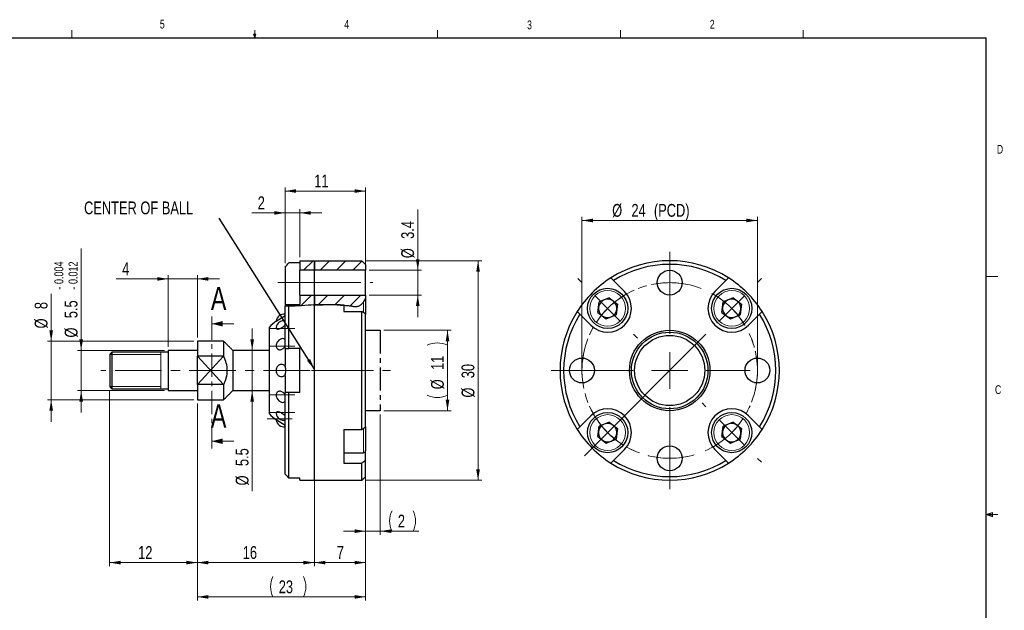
# Model space of a CAD drawing. Header units: millimetres. Extents: x 11 to 649, y 5 to 275.
# Tile 4 of 4: x 152 to 421, y 114 to 275. Entities that reach past the tile are written whole.
import ezdxf

# ---------------------------------------------------------------- set-up
doc = ezdxf.new("R2010")
doc.units = ezdxf.units.MM
doc.linetypes.add('CENTER', pattern=[10.16, 6.35, -1.27, 1.27, -1.27])
doc.linetypes.add('CENTERX2', pattern=[20.32, 12.7, -2.54, 2.54, -2.54])
doc.styles.add('SLDTEXTSTYLE0', font='TXT', dxfattribs={"width": 0.75})
doc.dimstyles.new('SLDDIMSTYLE0', dxfattribs={"dimtxt": 3.5, "dimasz": 3, "dimexe": 0, "dimexo": 0.0625, "dimgap": 0.875, "dimtad": 1, "dimlfac": 0.5, "dimrnd": 1e-09, "dimzin": 12, "dimdsep": 46, "dimtxsty": 'SLDTEXTSTYLE0', "dimsah": 1, "dimcen": 0.09, "dimadec": 0, "dimazin": 0, "dimtfac": 1, "dimtofl": 0, "dimtmove": 0, "dimatfit": 3, "dimfxl": 1, "dimtolj": 1, "dimtzin": 12, "dimarcsym": 0})
doc.dimstyles.new('SLDDIMSTYLE1', dxfattribs={"dimtxt": 3.5, "dimasz": 3, "dimexe": 0, "dimexo": 0.0625, "dimgap": 0.875, "dimtad": 1, "dimdec": 1, "dimlfac": 0.5, "dimrnd": 1e-09, "dimzin": 12, "dimdsep": 46, "dimtxsty": 'SLDTEXTSTYLE0', "dimsah": 1, "dimcen": 0.09, "dimadec": 0, "dimazin": 0, "dimtfac": 1, "dimtdec": 1, "dimtofl": 0, "dimtmove": 0, "dimatfit": 3, "dimfxl": 1, "dimtolj": 1, "dimtzin": 12, "dimarcsym": 0})
doc.dimstyles.new('SLDDIMSTYLE2', dxfattribs={"dimtxt": 3.5, "dimasz": 3, "dimexe": 0, "dimexo": 0.0625, "dimgap": 0.875, "dimtad": 1, "dimlfac": 0.5, "dimrnd": 1e-09, "dimzin": 12, "dimdsep": 46, "dimtxsty": 'SLDTEXTSTYLE0', "dimsah": 1, "dimcen": 0.09, "dimadec": 0, "dimazin": 0, "dimtfac": 1, "dimtofl": 0, "dimtmove": 0, "dimatfit": 3, "dimfxl": 1, "dimtolj": 1, "dimtzin": 12, "dimarcsym": 0})
doc.dimstyles.new('SLDDIMSTYLE3', dxfattribs={"dimtxt": 3.5, "dimasz": 3, "dimexe": 0, "dimexo": 0.0625, "dimgap": 0.875, "dimtad": 1, "dimdec": 1, "dimlfac": 0.5, "dimrnd": 1e-09, "dimzin": 12, "dimdsep": 46, "dimtxsty": 'SLDTEXTSTYLE0', "dimsah": 1, "dimcen": 0.09, "dimadec": 0, "dimazin": 0, "dimtfac": 1, "dimtofl": 0, "dimtmove": 0, "dimatfit": 3, "dimfxl": 1, "dimtolj": 1, "dimtzin": 12, "dimarcsym": 0})
doc.dimstyles.new('SLDDIMSTYLE4', dxfattribs={"dimtxt": 3.5, "dimasz": 3, "dimexe": 0, "dimexo": 0.0625, "dimgap": 0.875, "dimtad": 1, "dimdec": 1, "dimlfac": 0.5, "dimrnd": 1e-09, "dimzin": 12, "dimdsep": 46, "dimtxsty": 'SLDTEXTSTYLE0', "dimsah": 1, "dimcen": 0.09, "dimadec": 0, "dimazin": 0, "dimtol": 1, "dimtp": -0.004, "dimtm": 0.012, "dimtfac": 1, "dimtdec": 3, "dimtofl": 0, "dimtmove": 0, "dimatfit": 3, "dimfxl": 1, "dimtolj": 1, "dimarcsym": 0})
doc.dimstyles.new('SLDDIMSTYLE5', dxfattribs={"dimtxt": 3.5, "dimasz": 3, "dimexe": 0, "dimexo": 0.0625, "dimgap": 0.875, "dimtad": 1, "dimdec": 1, "dimlfac": 0.5, "dimrnd": 1e-09, "dimzin": 12, "dimdsep": 46, "dimtxsty": 'SLDTEXTSTYLE0', "dimsah": 1, "dimcen": 0.09, "dimadec": 0, "dimazin": 0, "dimtfac": 1, "dimtdec": 1, "dimtofl": 0, "dimtmove": 0, "dimatfit": 3, "dimfxl": 1, "dimtolj": 1, "dimtzin": 12, "dimarcsym": 0})
doc.dimstyles.new('SLDDIMSTYLE6', dxfattribs={"dimtxt": 3.5, "dimasz": 3, "dimexe": 0, "dimexo": 0.0625, "dimgap": 0.875, "dimtad": 1, "dimdec": 1, "dimlfac": 0.5, "dimrnd": 1e-09, "dimzin": 12, "dimdsep": 46, "dimtxsty": 'SLDTEXTSTYLE0', "dimsah": 1, "dimcen": 0.09, "dimadec": 0, "dimazin": 0, "dimtfac": 1, "dimtofl": 0, "dimtmove": 0, "dimatfit": 3, "dimfxl": 1, "dimtolj": 1, "dimtzin": 12, "dimarcsym": 0})
doc.dimstyles.new('SLDDIMSTYLE7', dxfattribs={"dimtxt": 0, "dimasz": 3, "dimexe": 0, "dimexo": 0.0625, "dimgap": 0, "dimtad": 0, "dimtih": 1, "dimtoh": 1, "dimdec": 0, "dimrnd": 1e-09, "dimzin": 0, "dimdsep": 46, "dimtxsty": 'Standard', "dimsah": 1, "dimcen": 0.09, "dimadec": 0, "dimazin": 0, "dimtfac": 3, "dimtdec": 0, "dimtofl": 0, "dimtmove": 0, "dimatfit": 3, "dimfxl": 1, "dimtolj": 1, "dimtzin": 0, "dimarcsym": 0})

# ---------------------------------------------------------------- blocks, each defined once
blk = doc.blocks.new('*D5')
at = {"color": 7, "linetype": 'Continuous', "lineweight": 0}
for p, q in [((251.23, 190.42), (269.63, 190.42)), ((268.63, 190.42), (268.63, 168.42)), ((251.23, 168.42), (269.63, 168.42))]:
    blk.add_line(p, q, dxfattribs=at)
for centre, start, end in [((265.86, 180.76), 63.4349, 116.5651), ((265.86, 178.25), 243.4349, 296.5651)]:
    blk.add_arc(centre, 6.21, start, end, dxfattribs=at)
for points in [[(268.63, 190.42), (268.13, 187.42), (269.13, 187.42)], [(268.63, 168.42), (269.13, 171.42), (268.13, 171.42)]]:
    blk.add_solid(points, dxfattribs=at)
at = {"color": 7, "linetype": 'Continuous', "lineweight": 0, "char_height": 3.5, "attachment_point": 1, "rotation": 90, "style": 'SLDTEXTSTYLE0'}
for s, insert in [('11', (264.12, 179.56)), ('%%c', (264.12, 174.28))]:
    blk.add_mtext(s, dxfattribs=dict(at, insert=insert))
blk = doc.blocks.new('*D6')
at = {"color": 7, "linetype": 'Continuous', "lineweight": 0}
for p, q in [((250.23, 167.42), (250.23, 134.51)), ((246.23, 163.03), (246.23, 134.51)), ((246.23, 135.51), (240.23, 135.51)), ((246.23, 135.51), (250.23, 135.51)), ((250.23, 135.51), (260.81, 135.51))]:
    blk.add_line(p, q, dxfattribs=at)
for centre, start, end in [((259.01, 138.29), 153.4349, 206.5651), ((253.67, 138.29), 333.4349, 26.5651)]:
    blk.add_arc(centre, 6.21, start, end, dxfattribs=at)
for points in [[(246.23, 135.51), (243.23, 136.01), (243.23, 135.01)], [(250.23, 135.51), (253.23, 135.01), (253.23, 136.01)]]:
    blk.add_solid(points, dxfattribs=at)
at = {"color": 7, "linetype": 'Continuous', "lineweight": 0, "insert": (255.05, 140.02), "char_height": 3.5, "attachment_point": 1, "style": 'SLDTEXTSTYLE0'}
blk.add_mtext('2', dxfattribs=at)
blk = doc.blocks.new('*D7')
at = {"color": 7, "linetype": 'Continuous', "lineweight": 0}
for p, q in [((246.23, 209.42), (277.99, 209.42)), ((276.99, 149.42), (276.99, 209.42)), ((246.23, 149.42), (277.99, 149.42))]:
    blk.add_line(p, q, dxfattribs=at)
for points in [[(276.99, 209.42), (276.49, 206.42), (277.49, 206.42)], [(276.99, 149.42), (277.49, 152.42), (276.49, 152.42)]]:
    blk.add_solid(points, dxfattribs=at)
at = {"color": 7, "linetype": 'Continuous', "lineweight": 0, "char_height": 3.5, "attachment_point": 1, "rotation": 90, "style": 'SLDTEXTSTYLE0'}
for s, insert in [('30', (272.48, 177.3)), ('%%c', (272.48, 172.02))]:
    blk.add_mtext(s, dxfattribs=dict(at, insert=insert))
blk = doc.blocks.new('*D8')
at = {"color": 7, "linetype": 'Continuous', "lineweight": 0}
for p, q in [((192.23, 185.92), (192.23, 205.45)), ((200.23, 188.42), (200.23, 205.45)), ((192.23, 204.45), (178.05, 204.45)), ((192.23, 204.45), (200.23, 204.45)), ((200.23, 204.45), (206.23, 204.45))]:
    blk.add_line(p, q, dxfattribs=at)
for points in [[(192.23, 204.45), (189.23, 204.95), (189.23, 203.95)], [(200.23, 204.45), (203.23, 203.95), (203.23, 204.95)]]:
    blk.add_solid(points, dxfattribs=at)
at = {"color": 7, "linetype": 'Continuous', "lineweight": 0, "insert": (179.64, 208.96), "char_height": 3.5, "attachment_point": 1, "style": 'SLDTEXTSTYLE0'}
blk.add_mtext('4', dxfattribs=at)
blk = doc.blocks.new('*D9')
at = {"color": 7, "linetype": 'Continuous', "lineweight": 0}
for p, q in [((215.21, 184.92), (215.21, 190.92)), ((215.21, 184.92), (215.21, 173.92)), ((215.21, 173.92), (215.21, 146.42))]:
    blk.add_line(p, q, dxfattribs=at)
for points in [[(215.21, 184.92), (215.71, 187.92), (214.71, 187.92)], [(215.21, 173.92), (214.71, 170.92), (215.71, 170.92)]]:
    blk.add_solid(points, dxfattribs=at)
at = {"color": 7, "linetype": 'Continuous', "lineweight": 0, "char_height": 3.5, "attachment_point": 1, "rotation": 90, "style": 'SLDTEXTSTYLE0'}
for s, insert in [('5.5', (210.7, 153.29)), ('%%c', (210.7, 148.01))]:
    blk.add_mtext(s, dxfattribs=dict(at, insert=insert))
blk = doc.blocks.new('*D10')
at = {"color": 7, "linetype": 'Continuous', "lineweight": 0}
for p, q in [((224.23, 208.79), (224.23, 229.46)), ((246.23, 195.81), (246.23, 229.46)), ((246.23, 228.46), (224.23, 228.46))]:
    blk.add_line(p, q, dxfattribs=at)
for points in [[(224.23, 228.46), (227.23, 227.96), (227.23, 228.96)], [(246.23, 228.46), (243.23, 228.96), (243.23, 227.96)]]:
    blk.add_solid(points, dxfattribs=at)
at = {"color": 7, "linetype": 'Continuous', "lineweight": 0, "insert": (232.18, 232.97), "char_height": 3.5, "attachment_point": 1, "style": 'SLDTEXTSTYLE0'}
blk.add_mtext('11', dxfattribs=at)
blk = doc.blocks.new('*D11')
at = {"color": 7, "linetype": 'Continuous', "lineweight": 0}
for p, q in [((168.44, 184.92), (168.44, 212.78)), ((191.23, 184.92), (167.44, 184.92)), ((168.44, 184.92), (168.44, 173.92)), ((191.23, 173.92), (167.44, 173.92)), ((168.44, 173.92), (168.44, 167.92))]:
    blk.add_line(p, q, dxfattribs=at)
for points in [[(168.44, 184.92), (168.94, 187.92), (167.94, 187.92)], [(168.44, 173.92), (167.94, 170.92), (168.94, 170.92)]]:
    blk.add_solid(points, dxfattribs=at)
at = {"color": 7, "linetype": 'Continuous', "lineweight": 0, "attachment_point": 1, "rotation": 90, "style": 'SLDTEXTSTYLE0'}
for s, insert, char_height in [('0.004', (161.1, 203.05), 2.45), ('0.012', (164.99, 203.05), 2.45), ('-', (161.1, 201.52), 2.45), ('-', (164.99, 201.52), 2.45), ('5.5', (163.93, 193.71), 3.5), ('%%c', (163.93, 188.43), 3.5)]:
    blk.add_mtext(s, dxfattribs=dict(at, insert=insert, char_height=char_height))
blk = doc.blocks.new('*D12')
at = {"color": 7, "linetype": 'Continuous', "lineweight": 0}
for p, q in [((176.23, 174.03), (176.23, 125.92)), ((200.23, 170.42), (200.23, 125.92)), ((200.23, 126.92), (176.23, 126.92))]:
    blk.add_line(p, q, dxfattribs=at)
for points in [[(176.23, 126.92), (179.23, 126.42), (179.23, 127.42)], [(200.23, 126.92), (197.23, 127.42), (197.23, 126.42)]]:
    blk.add_solid(points, dxfattribs=at)
at = {"color": 7, "linetype": 'Continuous', "lineweight": 0, "insert": (184.02, 131.43), "char_height": 3.5, "attachment_point": 1, "style": 'SLDTEXTSTYLE0'}
blk.add_mtext('12', dxfattribs=at)
blk = doc.blocks.new('*D13')
at = {"color": 7, "linetype": 'Continuous', "lineweight": 0}
for p, q in [((232.23, 178.42), (232.23, 125.92)), ((200.23, 170.42), (200.23, 125.92)), ((200.23, 126.92), (232.23, 126.92))]:
    blk.add_line(p, q, dxfattribs=at)
for points in [[(200.23, 126.92), (203.23, 126.42), (203.23, 127.42)], [(232.23, 126.92), (229.23, 127.42), (229.23, 126.42)]]:
    blk.add_solid(points, dxfattribs=at)
at = {"color": 7, "linetype": 'Continuous', "lineweight": 0, "insert": (212.63, 131.43), "char_height": 3.5, "attachment_point": 1, "style": 'SLDTEXTSTYLE0'}
blk.add_mtext('16', dxfattribs=at)
blk = doc.blocks.new('*D14')
at = {"color": 7, "linetype": 'Continuous', "lineweight": 0}
for p, q in [((232.23, 178.42), (232.23, 125.92)), ((246.23, 149.42), (246.23, 125.92)), ((246.23, 126.92), (232.23, 126.92))]:
    blk.add_line(p, q, dxfattribs=at)
for points in [[(232.23, 126.92), (235.23, 126.42), (235.23, 127.42)], [(246.23, 126.92), (243.23, 127.42), (243.23, 126.42)]]:
    blk.add_solid(points, dxfattribs=at)
at = {"color": 7, "linetype": 'Continuous', "lineweight": 0, "insert": (238.34, 131.43), "char_height": 3.5, "attachment_point": 1, "style": 'SLDTEXTSTYLE0'}
blk.add_mtext('7', dxfattribs=at)
blk = doc.blocks.new('*D15')
at = {"color": 7, "linetype": 'Continuous', "lineweight": 0}
for p, q in [((200.23, 170.42), (200.23, 116.55)), ((246.23, 149.42), (246.23, 116.55)), ((200.23, 117.55), (246.23, 117.55))]:
    blk.add_line(p, q, dxfattribs=at)
for centre, start, end in [((226.45, 120.33), 153.4349, 206.5651), ((223.69, 120.33), 333.4349, 26.5651)]:
    blk.add_arc(centre, 6.21, start, end, dxfattribs=at)
for points in [[(200.23, 117.55), (203.23, 117.05), (203.23, 118.05)], [(246.23, 117.55), (243.23, 118.05), (243.23, 117.05)]]:
    blk.add_solid(points, dxfattribs=at)
at = {"color": 7, "linetype": 'Continuous', "lineweight": 0, "insert": (222.48, 122.06), "char_height": 3.5, "attachment_point": 1, "style": 'SLDTEXTSTYLE0'}
blk.add_mtext('23', dxfattribs=at)
blk = doc.blocks.new('*D16')
at = {"color": 7, "linetype": 'Continuous', "lineweight": 0}
for p, q in [((224.23, 222.48), (215.13, 222.48)), ((224.23, 208.79), (224.23, 223.48)), ((224.23, 222.48), (228.23, 222.48)), ((228.23, 210.42), (228.23, 223.48)), ((228.23, 222.48), (234.23, 222.48))]:
    blk.add_line(p, q, dxfattribs=at)
for points in [[(224.23, 222.48), (221.23, 222.98), (221.23, 221.98)], [(228.23, 222.48), (231.23, 221.98), (231.23, 222.98)]]:
    blk.add_solid(points, dxfattribs=at)
at = {"color": 7, "linetype": 'Continuous', "lineweight": 0, "insert": (216.72, 226.99), "char_height": 3.5, "attachment_point": 1, "style": 'SLDTEXTSTYLE0'}
blk.add_mtext('2', dxfattribs=at)
blk = doc.blocks.new('*D17')
at = {"color": 7, "linetype": 'Continuous', "lineweight": 0}
for p, q in [((260.49, 206.82), (260.49, 223.44)), ((247.23, 206.82), (261.49, 206.82)), ((260.49, 206.82), (260.49, 200.02)), ((247.23, 200.02), (261.49, 200.02)), ((260.49, 200.02), (260.49, 194.02))]:
    blk.add_line(p, q, dxfattribs=at)
for points in [[(260.49, 206.82), (260.99, 209.82), (259.99, 209.82)], [(260.49, 200.02), (259.99, 197.02), (260.99, 197.02)]]:
    blk.add_solid(points, dxfattribs=at)
at = {"color": 7, "linetype": 'Continuous', "lineweight": 0, "char_height": 3.5, "attachment_point": 1, "rotation": 90, "style": 'SLDTEXTSTYLE0'}
for s, insert in [('3.4', (255.98, 215.39)), ('%%c', (255.98, 210.11))]:
    blk.add_mtext(s, dxfattribs=dict(at, insert=insert))
blk = doc.blocks.new('*D18')
at = {"color": 7, "linetype": 'Continuous', "lineweight": 0}
for p, q in [((160.23, 187.42), (160.23, 200.36)), ((199.23, 187.42), (159.23, 187.42)), ((160.23, 187.42), (160.23, 171.42)), ((199.23, 171.42), (159.23, 171.42)), ((160.23, 171.42), (160.23, 165.42))]:
    blk.add_line(p, q, dxfattribs=at)
for points in [[(160.23, 187.42), (160.73, 190.42), (159.73, 190.42)], [(160.23, 171.42), (159.73, 168.42), (160.73, 168.42)]]:
    blk.add_solid(points, dxfattribs=at)
at = {"color": 7, "linetype": 'Continuous', "lineweight": 0, "char_height": 3.5, "attachment_point": 1, "rotation": 90, "style": 'SLDTEXTSTYLE0'}
for s, insert in [('8', (155.72, 196.19)), ('%%c', (155.72, 190.91))]:
    blk.add_mtext(s, dxfattribs=dict(at, insert=insert))
blk = doc.blocks.new('*D19')
at = {"color": 7, "linetype": 'Continuous', "lineweight": 0}
for p, q in [((305.4, 180.42), (305.4, 221.42)), ((353.4, 180.42), (353.4, 221.42)), ((305.4, 220.42), (353.4, 220.42))]:
    blk.add_line(p, q, dxfattribs=at)
for points in [[(305.4, 220.42), (308.4, 219.92), (308.4, 220.92)], [(353.4, 220.42), (350.4, 220.92), (350.4, 219.92)]]:
    blk.add_solid(points, dxfattribs=at)
at = {"color": 7, "linetype": 'Continuous', "lineweight": 0, "char_height": 3.5, "attachment_point": 1, "style": 'SLDTEXTSTYLE0'}
for s, insert in [('%%c', (313.67, 224.93)), ('24', (318.95, 224.93)), (' (PCD)', (324.11, 224.93))]:
    blk.add_mtext(s, dxfattribs=dict(at, insert=insert))
blk = doc.blocks.new('SW_CENTERMARKSYMBOL_0')
at = {"color": 0, "linetype": 'Continuous', "lineweight": 0}
for p, q in [((0, 5), (0, 8.4)), ((0, 0), (0, 5)), ((0, 0), (0, -5)), ((0, -14), (0, -2.03)), ((0, -24), (0, -19)), ((-29, -24), (-32.4, -24)), ((-24, -24), (-29, -24)), ((-24, -24), (-19, -24)), ((-10, -24), (-21.97, -24)), ((0, -24), (-5, -24)), ((0, -24), (0, -29)), ((0, -24), (5, -24)), ((10, -24), (21.97, -24)), ((0, -34), (0, -45.97)), ((0, -48), (0, -43)), ((0, -48), (0, -53)), ((0, -53), (0, -56.4))]:
    blk.add_line(p, q, dxfattribs=at)
at = {"color": 0, "linetype": 'CENTERX2', "lineweight": 0}
for p, q in [((0, -10), (0, -14)), ((-14, -24), (-10, -24)), ((0, -38), (0, -34))]:
    blk.add_line(p, q, dxfattribs=at)
at = {"color": 0, "linetype": 'Continuous', "lineweight": 0}
for start, end in [(78.0634, 90), (90, 101.9366), (168.0634, 180), (180, 191.9366), (258.0634, 270), (270, 281.9366)]:
    blk.add_arc((0, -24), 24, start, end, dxfattribs=at)
at = {"color": 0, "linetype": 'CENTERX2', "lineweight": 0}
for start, end in [(113.8732, 156.1268), (293.8732, 66.1268), (203.8732, 246.1268)]:
    blk.add_arc((0, -24), 24, start, end, dxfattribs=at)
blk = doc.blocks.new('SW_CENTERMARKSYMBOL_1')
at = {"color": 0, "linetype": 'Continuous', "lineweight": 0}
for p, q in [((-7.07, 7.07), (-8.13, 8.13)), ((41.01, 7.07), (42.07, 8.13)), ((0, 0), (-3.54, 3.54)), ((16.97, -6.97), (16.97, 5)), ((33.94, 0), (37.48, 3.54)), ((0, 0), (3.54, -3.54)), ((33.94, 0), (30.41, -3.54)), ((26.87, -7.07), (-6.32, -40.26)), ((7.07, -7.07), (8.13, -8.13)), ((16.97, -16.97), (16.97, -11.97)), ((6.97, -16.97), (-5, -16.97)), ((16.97, -16.97), (11.97, -16.97)), ((16.97, -16.97), (16.97, -21.97)), ((16.97, -16.97), (21.97, -16.97)), ((26.97, -16.97), (38.94, -16.97)), ((26.87, -26.87), (25.81, -25.81)), ((16.97, -26.97), (16.97, -38.94)), ((33.94, -33.94), (30.41, -30.41)), ((33.94, -33.94), (37.48, -37.48)), ((41.01, -41.01), (42.07, -42.07))]:
    blk.add_line(p, q, dxfattribs=at)
at = {"color": 0, "linetype": 'CENTERX2', "lineweight": 0}
for start, end in [(68.8732, 111.1268), (158.8732, 291.1268), (338.8732, 21.1268)]:
    blk.add_arc((16.97, -16.97), 24, start, end, dxfattribs=at)
at = {"color": 0, "linetype": 'Continuous', "lineweight": 0}
for start, end in [(123.0634, 135), (45, 56.9366), (135, 146.9366), (33.0634, 45), (315, 326.9366), (303.0634, 315)]:
    blk.add_arc((16.97, -16.97), 24, start, end, dxfattribs=at)

msp = doc.modelspace()

# ---------------------------------------------------------------- hatches: boundary and pattern name
at = {"linetype": 'Continuous', "lineweight": 0}
h = msp.add_hatch(dxfattribs=at)
h.set_pattern_fill('ANSI31', style=0)
h.paths.add_polyline_path([(232.235, 209.422), (228.235, 209.422), (228.235, 206.822), (232.235, 206.822)], flags=0)
h = msp.add_hatch(dxfattribs=at)
h.set_pattern_fill('ANSI31', style=0)
h.paths.add_polyline_path([(232.235, 209.422), (228.235, 209.422), (228.235, 206.822), (232.235, 206.822)], flags=0)
h = msp.add_hatch(dxfattribs=at)
h.set_pattern_fill('ANSI31', style=0)
h.paths.add_polyline_path([(245.235, 209.422), (232.235, 209.422), (232.235, 206.822), (246.235, 206.822), (246.235, 208.422)], flags=0)
h = msp.add_hatch(dxfattribs=at)
h.set_pattern_fill('ANSI31', style=0)
h.paths.add_polyline_path([(245.235, 209.422), (232.235, 209.422), (232.235, 206.822), (246.235, 206.822), (246.235, 208.422)], flags=0)
h = msp.add_hatch(dxfattribs=at)
h.set_pattern_fill('ANSI31', style=0)
edge = h.paths.add_edge_path(flags=0)
edge.add_line((232.235, 200.022), (228.235, 200.022))
edge.add_line((228.235, 200.022), (228.235, 197.422))
edge.add_line((228.235, 197.422), (224.388, 197.422))
edge.add_line((224.388, 197.422), (224.633, 196.998))
edge.add_spline(control_points=[(224.633, 196.998), (225.831, 196.954), (227.032, 197.017), (228.229, 197.089), (229.564, 197.169), (230.898, 197.261), (232.235, 197.318)], knot_values=[0, 0, 0, 0, 0.0017983, 0.0017983, 0.0017983, 0.0038033, 0.0038033, 0.0038033, 0.0038033], weights=[1, 1, 1, 1, 1, 1, 1], degree=3, periodic=0)
edge.add_line((232.235, 197.318), (232.235, 200.022))
h = msp.add_hatch(dxfattribs=at)
h.set_pattern_fill('ANSI31', style=0)
edge = h.paths.add_edge_path(flags=0)
edge.add_line((232.235, 200.022), (228.235, 200.022))
edge.add_line((228.235, 200.022), (228.235, 197.422))
edge.add_line((228.235, 197.422), (224.388, 197.422))
edge.add_line((224.388, 197.422), (224.633, 196.998))
edge.add_spline(control_points=[(224.633, 196.998), (225.831, 196.954), (227.032, 197.017), (228.229, 197.089), (229.564, 197.169), (230.898, 197.261), (232.235, 197.318)], knot_values=[0, 0, 0, 0, 0.0017983, 0.0017983, 0.0017983, 0.0038033, 0.0038033, 0.0038033, 0.0038033], weights=[1, 1, 1, 1, 1, 1, 1], degree=3, periodic=0)
edge.add_line((232.235, 197.318), (232.235, 200.022))
h = msp.add_hatch(dxfattribs=at)
h.set_pattern_fill('ANSI31', style=0)
edge = h.paths.add_edge_path(flags=0)
edge.add_line((246.235, 200.022), (232.235, 200.022))
edge.add_line((232.235, 200.022), (232.235, 197.318))
edge.add_spline(control_points=[(232.235, 197.318), (234.249, 197.403), (236.267, 197.428), (238.282, 197.362), (239.817, 197.313), (241.352, 197.188), (242.87, 196.959), (243.174, 196.913), (243.484, 196.873), (243.79, 196.9), (244.018, 196.921), (244.245, 196.985), (244.452, 197.082), (244.71, 197.203), (244.944, 197.377), (245.15, 197.574), (245.504, 197.912), (245.79, 198.324), (246.031, 198.75), (246.102, 198.875), (246.17, 199.003), (246.235, 199.132)], knot_values=[0, 0, 0, 0, 0.003024, 0.003024, 0.003024, 0.0053282, 0.0053282, 0.0053282, 0.0057907, 0.0057907, 0.0057907, 0.0061363, 0.0061363, 0.0061363, 0.0065663, 0.0065663, 0.0065663, 0.0073083, 0.0073083, 0.0073083, 0.0075252, 0.0075252, 0.0075252, 0.0075252], weights=[1, 1, 1, 1, 1, 1, 1, 1, 1, 1, 1, 1, 1, 1, 1, 1, 1, 1, 1, 1, 1, 1], degree=3, periodic=0)
edge.add_line((246.235, 199.132), (246.235, 200.022))
h = msp.add_hatch(dxfattribs=at)
h.set_pattern_fill('ANSI31', style=0)
edge = h.paths.add_edge_path(flags=0)
edge.add_line((246.235, 200.022), (232.235, 200.022))
edge.add_line((232.235, 200.022), (232.235, 197.318))
edge.add_spline(control_points=[(232.235, 197.318), (234.249, 197.403), (236.267, 197.428), (238.282, 197.362), (239.817, 197.313), (241.352, 197.188), (242.87, 196.959), (243.174, 196.913), (243.484, 196.873), (243.79, 196.9), (244.018, 196.921), (244.245, 196.985), (244.452, 197.082), (244.71, 197.203), (244.944, 197.377), (245.15, 197.574), (245.504, 197.912), (245.79, 198.324), (246.031, 198.75), (246.102, 198.875), (246.17, 199.003), (246.235, 199.132)], knot_values=[0, 0, 0, 0, 0.003024, 0.003024, 0.003024, 0.0053282, 0.0053282, 0.0053282, 0.0057907, 0.0057907, 0.0057907, 0.0061363, 0.0061363, 0.0061363, 0.0065663, 0.0065663, 0.0065663, 0.0073083, 0.0073083, 0.0073083, 0.0075252, 0.0075252, 0.0075252, 0.0075252], weights=[1, 1, 1, 1, 1, 1, 1, 1, 1, 1, 1, 1, 1, 1, 1, 1, 1, 1, 1, 1, 1, 1], degree=3, periodic=0)
edge.add_line((246.235, 199.132), (246.235, 200.022))

# ---------------------------------------------------------------- linework, layer by layer
at = {"color": 7, "linetype": 'Continuous', "lineweight": 0}
for p, q in [((165.919, 270.309), (165.919, 272.463)), ((215.925, 270.309), (215.925, 272.463)), ((265.932, 270.309), (265.932, 272.463)), ((315.938, 270.309), (315.938, 272.463)), ((365.944, 270.309), (365.944, 272.463)), ((215.925, 270.309), (215.589, 271.374)), ((216.244, 271.374), (215.589, 271.374)), ((215.747, 271.374), (215.925, 270.309)), ((215.925, 270.309), (216.244, 271.374)), ((216.05, 271.374), (215.925, 270.309)), ((415.957, 205.112), (419.132, 205.112)), ((228.235, 203.422), (224.235, 203.422)), ((245.635, 195.242), (245.635, 198.132)), ((210.165, 192.191), (204.165, 192.191)), ((176.235, 183.812), (190.235, 183.812)), ((190.235, 174.422), (190.235, 184.422)), ((200.235, 183.295), (207.404, 175.549)), ((200.235, 175.549), (207.404, 183.295)), ((176.235, 175.032), (190.235, 175.032)), ((245.635, 156.952), (245.635, 163.603)), ((210.165, 160.085), (204.165, 160.085)), ((415.957, 140.025), (417.663, 140.635)), ((415.957, 140.025), (417.663, 140.254)), ((417.663, 140.635), (417.663, 139.451)), ((415.957, 140.025), (419.132, 140.025)), ((415.957, 140.025), (417.663, 139.451)), ((415.957, 140.025), (417.663, 139.763))]:
    msp.add_line(p, q, dxfattribs=at)
at = {"color": 7, "linetype": 'Continuous', "lineweight": 30}
for p, q in [((15.907, 270.309), (415.957, 270.309)), ((415.957, 9.959), (415.957, 270.309)), ((224.235, 207.795), (224.235, 203.422)), ((228.235, 208.816), (225.235, 208.816)), ((228.235, 209.422), (232.235, 209.422)), ((228.235, 209.422), (228.235, 206.822)), ((232.235, 209.422), (245.235, 209.422)), ((232.235, 206.822), (232.235, 209.422)), ((232.235, 209.422), (232.235, 206.822)), ((245.235, 209.422), (246.235, 208.422)), ((246.235, 208.422), (246.235, 206.822)), ((228.235, 200.022), (228.235, 206.822)), ((232.235, 206.822), (228.235, 206.822)), ((246.235, 206.822), (232.235, 206.822)), ((232.235, 200.022), (232.235, 206.822)), ((232.235, 200.022), (232.235, 206.822)), ((246.235, 200.022), (246.235, 206.822)), ((224.235, 203.422), (224.235, 197.623)), ((317.029, 200.989), (314.015, 204.003)), ((344.791, 204.003), (341.777, 200.989)), ((228.235, 200.022), (232.235, 200.022)), ((228.235, 200.022), (228.235, 197.422)), ((232.235, 200.022), (246.235, 200.022)), ((232.235, 197.318), (232.235, 200.022)), ((232.235, 200.022), (232.235, 197.318)), ((246.235, 200.022), (246.235, 199.132)), ((224.235, 197.623), (224.235, 197.025)), ((224.235, 185.422), (224.235, 197.017)), ((224.633, 196.998), (224.388, 197.422)), ((224.388, 197.422), (228.235, 197.422)), ((225.235, 185.422), (225.235, 196.985)), ((232.235, 149.422), (232.235, 197.318)), ((232.235, 149.422), (232.235, 197.318)), ((240.235, 197.263), (240.235, 195.535)), ((246.235, 199.132), (246.235, 194.81)), ((309.743, 195.282), (310.125, 198.166)), ((312.815, 199.277), (310.125, 198.166)), ((312.815, 199.277), (315.122, 197.504)), ((315.122, 197.504), (314.739, 194.619)), ((343.684, 195.282), (344.067, 198.166)), ((346.756, 199.277), (344.067, 198.166)), ((346.756, 199.277), (349.063, 197.504)), ((349.063, 197.504), (348.68, 194.619)), ((221.76, 192.922), (224.235, 194.48)), ((240.235, 195.535), (245.235, 195.535)), ((245.235, 163.309), (245.235, 195.535)), ((246.235, 164.034), (246.235, 194.81)), ((304.822, 194.81), (307.836, 191.796)), ((309.743, 195.282), (312.05, 193.508)), ((312.05, 193.508), (314.739, 194.619)), ((343.684, 195.282), (345.991, 193.508)), ((345.991, 193.508), (348.68, 194.619)), ((350.97, 191.796), (353.984, 194.81)), ((219.904, 179.422), (219.904, 191.252)), ((200.235, 187.422), (200.235, 183.295)), ((207.404, 187.422), (207.404, 183.295)), ((176.235, 183.812), (176.235, 175.032)), ((176.845, 184.422), (176.845, 174.422)), ((192.235, 184.922), (192.235, 173.922)), ((200.235, 175.549), (200.235, 183.295)), ((207.404, 183.295), (200.235, 183.295)), ((209.904, 184.922), (209.904, 173.922)), ((224.235, 185.422), (224.235, 180.963)), ((228.235, 185.422), (225.235, 185.422)), ((228.235, 173.422), (228.235, 185.422)), ((219.904, 167.592), (219.904, 179.422)), ((224.235, 177.881), (224.235, 173.422)), ((207.404, 175.549), (200.235, 175.549)), ((200.235, 175.549), (200.235, 171.422)), ((207.404, 175.549), (207.404, 171.422)), ((224.235, 151.05), (224.235, 173.422)), ((225.235, 150.028), (225.235, 173.422)), ((228.235, 173.422), (225.235, 173.422)), ((307.836, 167.048), (304.822, 164.034)), ((353.984, 164.034), (350.97, 167.048)), ((224.235, 164.364), (221.76, 165.922)), ((312.815, 165.336), (310.125, 164.225)), ((312.815, 165.336), (315.122, 163.563)), ((346.756, 165.336), (344.067, 164.225)), ((346.756, 165.336), (349.063, 163.563)), ((240.235, 163.309), (245.235, 163.309)), ((240.235, 163.309), (240.235, 154.117)), ((246.235, 164.034), (246.235, 157.552)), ((309.743, 161.34), (310.125, 164.225)), ((315.122, 163.563), (314.739, 160.678)), ((343.684, 161.34), (344.067, 164.225)), ((349.063, 163.563), (348.68, 160.678)), ((309.743, 161.34), (312.05, 159.567)), ((312.05, 159.567), (314.739, 160.678)), ((343.684, 161.34), (345.991, 159.567)), ((345.991, 159.567), (348.68, 160.678)), ((246.235, 154.842), (246.235, 157.552)), ((314.015, 154.842), (317.029, 157.855)), ((341.777, 157.855), (344.791, 154.842)), ((240.235, 154.117), (245.235, 154.117)), ((245.235, 149.422), (245.235, 154.117)), ((246.235, 150.422), (246.235, 154.842)), ((228.235, 150.028), (225.235, 150.028)), ((228.235, 149.422), (228.235, 150.028))]:
    msp.add_line(p, q, dxfattribs=at)
at = {"color": 7, "linetype": 'CENTERX2', "lineweight": 0}
for p, q in [((228.235, 203.422), (222.235, 203.422)), ((228.235, 203.422), (232.235, 203.422)), ((232.235, 203.422), (248.235, 203.422)), ((226.846, 190.895), (219.999, 190.895)), ((226.846, 186.046), (219.999, 186.046)), ((231.035, 179.422), (173.81, 179.422)), ((231.435, 179.422), (235.553, 179.422)), ((235.655, 179.422), (253.053, 179.422)), ((226.846, 172.798), (219.999, 172.798)), ((226.846, 167.95), (219.999, 167.95)), ((226.132, 166.175), (219.265, 166.175))]:
    msp.add_line(p, q, dxfattribs=at)
at = {"color": 7, "linetype": 'CENTER', "lineweight": 0}
msp.add_line((204.165, 194.191), (204.165, 158.085), dxfattribs=at)
at = {"color": 7, "linetype": 'CENTER', "lineweight": 30}
for p, q in [((246.235, 190.422), (250.235, 190.422)), ((250.235, 190.422), (250.235, 168.422)), ((250.235, 168.422), (246.235, 168.422))]:
    msp.add_line(p, q, dxfattribs=at)
at = {"color": 7, "linetype": 'Continuous', "lineweight": 30, "flags": 128}
for points in [[(221.823, 190.902), (221.898, 190.829), (222, 190.778), (222.127, 190.752), (222.277, 190.749), (222.446, 190.771), (222.63, 190.816), (222.826, 190.884), (223.03, 190.974), (223.237, 191.083), (223.442, 191.209), (223.642, 191.349), (223.832, 191.501), (224.008, 191.661), (224.166, 191.826), (224.235, 191.906)], [(221.828, 186.637), (221.796, 186.507), (221.764, 186.288), (221.763, 186.076), (221.792, 185.876), (221.85, 185.691), (221.937, 185.526), (222.05, 185.385), (222.187, 185.269), (222.345, 185.183), (222.521, 185.127), (222.711, 185.103), (222.911, 185.111), (223.116, 185.151), (223.323, 185.222), (223.526, 185.324), (223.722, 185.452), (223.907, 185.606), (224.076, 185.781), (224.225, 185.974), (224.235, 185.988)], [(224.328, 180.397), (224.231, 180.539), (224.082, 180.708), (223.914, 180.851), (223.73, 180.962), (223.535, 181.041), (223.331, 181.086), (223.125, 181.095), (222.919, 181.068), (222.719, 181.006), (222.529, 180.91), (222.352, 180.783), (222.193, 180.627), (222.055, 180.445), (221.941, 180.241), (221.853, 180.02), (221.794, 179.786), (221.764, 179.544), (221.764, 179.3), (221.794, 179.058), (221.853, 178.824), (221.941, 178.603), (222.055, 178.399), (222.193, 178.217), (222.352, 178.061), (222.529, 177.934), (222.719, 177.838), (222.919, 177.776), (223.125, 177.75), (223.331, 177.758), (223.535, 177.803), (223.73, 177.882), (223.914, 177.993), (224.082, 178.136), (224.231, 178.305), (224.331, 178.453)], [(224.235, 172.857), (224.225, 172.87), (224.076, 173.063), (223.907, 173.238), (223.722, 173.392), (223.526, 173.521), (223.323, 173.622), (223.116, 173.693), (222.911, 173.733), (222.711, 173.742), (222.521, 173.717), (222.345, 173.661), (222.187, 173.575), (222.05, 173.459), (221.937, 173.318), (221.85, 173.153), (221.792, 172.968), (221.763, 172.768), (221.764, 172.556), (221.796, 172.337), (221.828, 172.207)], [(224.235, 166.938), (224.089, 167.101), (223.922, 167.264), (223.738, 167.42), (223.543, 167.567), (223.34, 167.701), (223.133, 167.818), (222.928, 167.918), (222.727, 167.997), (222.536, 168.054), (222.359, 168.087), (222.2, 168.097), (222.061, 168.082), (221.945, 168.043), (221.857, 167.982), (221.796, 167.898), (221.764, 167.794), (221.763, 167.673), (221.765, 167.653)]]:
    msp.add_lwpolyline(points, dxfattribs=at)
at = {"color": 7, "linetype": 'Continuous', "lineweight": 30}
for centre, radius in [((329.403, 203.422), 3.4), ((312.432, 196.393), 5.5), ((346.374, 196.393), 5.5), ((329.403, 179.422), 11), ((329.403, 179.422), 10.473), ((329.403, 179.422), 9.594), ((305.403, 179.422), 3.4), ((353.403, 179.422), 3.4), ((312.432, 162.452), 5.5), ((346.374, 162.452), 5.5), ((329.403, 155.422), 3.4)]:
    msp.add_circle(centre, radius, dxfattribs=at)
at = {"color": 7, "linetype": 'Continuous', "lineweight": 0}
for centre in [(312.432, 196.393), (346.374, 196.393), (312.432, 162.452), (346.374, 162.452)]:
    msp.add_circle(centre, 4.9, dxfattribs=at)
at = {"color": 7, "linetype": 'Continuous', "lineweight": 30}
for centre, radius, start, end in [((329.403, 179.422), 30, 57.51333, 122.48667), ((329.403, 179.422), 29, 57.95219, 122.04781), ((329.403, 179.422), 30, 122.48667, 147.51333), ((329.403, 179.422), 30, 32.48667, 57.51333), ((312.432, 196.393), 6.5, 225, 45), ((346.374, 196.393), 6.5, 135, 315), ((312.432, 196.393), 2.52, 172.44828, 232.44828), ((312.432, 196.393), 2.52, 112.44828, 172.44828), ((312.432, 196.393), 2.52, 52.44828, 112.44828), ((312.432, 196.393), 2.52, 352.44828, 52.44828), ((346.374, 196.393), 2.52, 172.44828, 232.44828), ((346.374, 196.393), 2.52, 112.44828, 172.44828), ((346.374, 196.393), 2.52, 52.44828, 112.44828), ((346.374, 196.393), 2.52, 352.44828, 52.44828), ((223.897, 192.669), 2.152, 80.965, 173.24816), ((329.403, 179.422), 30, 147.51333, 212.48667), ((329.403, 179.422), 29, 147.95219, 212.04781), ((312.432, 196.393), 2.52, 232.44828, 292.44828), ((312.432, 196.393), 2.52, 292.44828, 352.44828), ((346.374, 196.393), 2.52, 232.44828, 292.44828), ((346.374, 196.393), 2.52, 292.44828, 352.44828), ((329.403, 179.422), 29, 327.95219, 32.04781), ((329.403, 179.422), 30, 327.51333, 32.48667), ((232.235, 179.422), 17.087, 127.80728, 136.18645), ((223.897, 190.895), 2.152, 80.965, 172.08907), ((222.155, 191.118), 0.397, 169.37446, 212.95389), ((223.897, 186.046), 2.152, 119.02919, 164.04332), ((223.534, 186.898), 1.234, 55.42126, 123.52612), ((223.897, 172.798), 2.152, 195.95668, 240.97081), ((223.534, 171.946), 1.234, 236.47388, 304.57874), ((232.235, 179.422), 17.087, 223.81355, 232.19272), ((223.897, 167.95), 2.152, 187.91093, 279.035), ((312.432, 162.452), 6.5, 315, 135), ((346.374, 162.452), 6.5, 45, 225), ((223.897, 166.175), 2.152, 186.75184, 279.035), ((312.432, 162.452), 2.52, 112.44828, 172.44828), ((312.432, 162.452), 2.52, 52.44828, 112.44828), ((312.432, 162.452), 2.52, 352.44828, 52.44828), ((346.374, 162.452), 2.52, 112.44828, 172.44828), ((346.374, 162.452), 2.52, 52.44828, 112.44828), ((346.374, 162.452), 2.52, 352.44828, 52.44828), ((329.403, 179.422), 30, 212.48667, 237.51333), ((312.432, 162.452), 2.52, 172.44828, 232.44828), ((312.432, 162.452), 2.52, 292.44828, 352.44828), ((346.374, 162.452), 2.52, 172.44828, 232.44828), ((329.403, 179.422), 30, 302.48667, 327.51333), ((346.374, 162.452), 2.52, 292.44828, 352.44828), ((312.432, 162.452), 2.52, 232.44828, 292.44828), ((346.374, 162.452), 2.52, 232.44828, 292.44828), ((245.635, 157.552), 0.6, 270, 0), ((329.403, 179.422), 30, 237.51333, 302.48667), ((329.403, 179.422), 29, 237.95219, 302.04781)]:
    msp.add_arc(centre, radius, start, end, dxfattribs=at)
for points, degree in [([(224.235, 207.795), (224.568, 208.135), (224.901, 208.476), (225.235, 208.816)], 3), ([(313.29, 204.728), (313.531, 204.486), (313.773, 204.244), (314.015, 204.003)], 3), ([(344.791, 204.003), (345.033, 204.244), (345.275, 204.486), (345.516, 204.728)], 3), ([(224.388, 197.422), (224.388, 197.422), (224.335, 197.491), (224.235, 197.623)], 3), ([(225.235, 196.985), (224.896, 196.987), (224.562, 196.997), (224.235, 197.017)], 3), ([(231.944, 197.303), (234.592, 197.384)], 1), ([(245.074, 197.504), (245.221, 197.653)], 1), ([(246.235, 194.81), (245.901, 195.052), (245.568, 195.294), (245.235, 195.535)], 3), ([(304.822, 194.81), (304.581, 195.052), (304.339, 195.294), (304.097, 195.535)], 3), ([(354.708, 195.535), (354.467, 195.294), (354.225, 195.052), (353.984, 194.81)], 3), ([(207.404, 187.422), (200.235, 187.422)], 1), ([(209.904, 184.922), (207.404, 187.422)], 1), ([(176.845, 184.422), (176.235, 183.812)], 1), ([(192.235, 184.422), (176.845, 184.422)], 1), ([(200.235, 184.922), (192.235, 184.922)], 1), ([(219.904, 184.922), (209.904, 184.922)], 1), ([(224.235, 185.422), (224.568, 185.422), (224.901, 185.422), (225.235, 185.422)], 3), ([(176.235, 175.032), (176.845, 174.422)], 1), ([(176.845, 174.422), (192.235, 174.422)], 1), ([(192.235, 173.922), (200.235, 173.922)], 1), ([(207.404, 171.422), (209.904, 173.922)], 1), ([(209.904, 173.922), (219.904, 173.922)], 1), ([(225.235, 173.422), (224.901, 173.422), (224.568, 173.422), (224.235, 173.422)], 3), ([(200.235, 171.422), (207.404, 171.422)], 1), ([(245.235, 163.309), (245.568, 163.551), (245.901, 163.792), (246.235, 164.034)], 3), ([(304.097, 163.309), (304.339, 163.551), (304.581, 163.792), (304.822, 164.034)], 3), ([(353.984, 164.034), (354.225, 163.792), (354.467, 163.551), (354.708, 163.309)], 3), ([(240.235, 156.952), (245.635, 156.952)], 1), ([(246.235, 154.842), (245.901, 154.6), (245.568, 154.358), (245.235, 154.117)], 3), ([(314.015, 154.842), (313.773, 154.6), (313.531, 154.358), (313.29, 154.117)], 3), ([(345.516, 154.117), (345.275, 154.358), (345.033, 154.6), (344.791, 154.842)], 3), ([(224.235, 151.05), (224.568, 150.709), (224.901, 150.369), (225.235, 150.028)], 3), ([(228.235, 149.422), (232.235, 149.422)], 1), ([(232.235, 149.422), (245.235, 149.422)], 1), ([(245.235, 149.422), (246.235, 150.422)], 1)]:
    msp.add_open_spline(points, degree=degree, dxfattribs=at)
for points, knots in [([(232.235, 197.318), (231.067, 197.268), (229.902, 197.193), (227.571, 197.047), (226.406, 196.975), (225.235, 196.985)], [0, 0, 0, 0, 0.5, 0.5, 1, 1, 1, 1]), ([(240.235, 197.263), (238.903, 197.359), (237.571, 197.393), (234.904, 197.402), (233.569, 197.374), (232.235, 197.318)], [0, 0, 0, 0, 0.5, 0.5, 1, 1, 1, 1]), ([(238.421, 197.355), (238.522, 197.353), (239.06, 197.338), (239.598, 197.305), (240.035, 197.277)], [0, 0, 0, 0, 0.1876581, 1, 1, 1, 1]), ([(240.235, 197.263), (240.575, 197.236), (241.256, 197.182), (242.083, 197.085), (242.715, 196.98), (243.158, 196.911), (243.577, 196.881), (243.968, 196.915), (244.318, 197.012), (244.642, 197.173), (244.982, 197.41), (245.322, 197.73), (245.53, 197.998), (245.635, 198.132)], [0, 0, 0, 0, 0.1741058, 0.3481837, 0.4244576, 0.5007079, 0.5766751, 0.6381766, 0.6996228, 0.7608559, 0.8221672, 0.911012, 1, 1, 1, 1]), ([(245.635, 198.132), (245.682, 198.199), (245.778, 198.333), (245.902, 198.529), (246.013, 198.716), (246.114, 198.897), (246.188, 199.04), (246.229, 199.121), (246.233, 199.129), (246.235, 199.132)], [0, 0, 0, 0, 0.148409, 0.3007605, 0.4586978, 0.6199497, 0.8035356, 0.9379381, 1, 1, 1, 1]), ([(207.404, 175.549), (207.55, 175.85), (207.686, 176.156), (207.93, 176.785), (208.038, 177.107), (208.304, 178.079), (208.404, 178.741), (208.405, 180.099), (208.304, 180.764), (207.95, 182.06), (207.696, 182.693), (207.404, 183.295)], [0, 0, 0, 0, 0.125, 0.125, 0.25, 0.25, 0.5, 0.5, 0.75, 0.75, 1, 1, 1, 1]), ([(224.235, 177.881), (224.335, 178.381), (224.388, 178.894), (224.388, 179.946), (224.335, 180.463), (224.235, 180.963)], [0, 0, 0, 0, 0.5, 0.5, 1, 1, 1, 1])]:
    msp.add_open_spline(points, degree=3, knots=knots, dxfattribs=at)
at = {"color": 7, "linetype": 'Continuous', "lineweight": 0}
for points in [[(204.165, 192.191), (207.165, 191.441), (207.165, 192.941)], [(204.165, 160.085), (207.165, 159.335), (207.165, 160.835)]]:
    msp.add_solid(points, dxfattribs=at)

# ---------------------------------------------------------------- block references
for name, p in [('SW_CENTERMARKSYMBOL_0', (329.403, 203.422)), ('SW_CENTERMARKSYMBOL_1', (312.432, 196.393))]:
    msp.add_blockref(name, p, dxfattribs=at)

# ---------------------------------------------------------------- texts
at = {"color": 7, "linetype": 'Continuous', "lineweight": 0, "attachment_point": 1, "style": 'SLDTEXTSTYLE0'}
for s, insert, char_height in [('5', (189.959, 275.267), 2.381), ('4', (240.393, 275.226), 2.381), ('3', (290.391, 275.07), 2.381), ('2', (340.385, 275.24), 2.381), ('D', (418.879, 241.071), 2.381), ('CENTER OF BALL', (169.231, 225.604), 3.5), ('C', (418.368, 175.389), 2.381)]:
    msp.add_mtext(s, dxfattribs=dict(at, insert=insert, char_height=char_height))
at = {"color": 7, "linetype": 'Continuous', "char_height": 6.35, "attachment_point": 1, "style": 'SLDTEXTSTYLE0'}
for insert in [(203.905, 202.274), (203.905, 170.167)]:
    msp.add_mtext('A', dxfattribs=dict(at, insert=insert))

# ---------------------------------------------------------------- dimensions: what is measured, and where the dimension line sits
at = {"color": 7, "linetype": 'Continuous', "lineweight": 0}
for base, p1, p2, dimstyle, picture, middle in [((224.235, 228.458), (246.235, 194.81), (224.235, 207.795), 'SLDDIMSTYLE3', '*D10', (234.769, 228.458)), ((228.235, 222.475), (224.235, 207.795), (228.235, 209.422), 'SLDDIMSTYLE6', '*D16', (218.012, 222.475)), ((200.235, 204.45), (192.235, 184.922), (200.235, 187.422), 'SLDDIMSTYLE2', '*D8', (180.93, 204.45)), ((232.235, 126.922), (200.235, 171.422), (232.235, 179.422), 'SLDDIMSTYLE5', '*D13', (215.215, 126.922)), ((232.235, 126.922), (246.235, 150.422), (232.235, 179.422), 'SLDDIMSTYLE5', '*D14', (239.634, 126.922)), ((176.235, 126.922), (200.235, 171.422), (176.235, 175.032), 'SLDDIMSTYLE0', '*D12', (186.601, 126.922))]:
    dim = msp.add_linear_dim(base=base, p1=p1, p2=p2, dimstyle=dimstyle, dxfattribs=at)
    dim.commit()
    dim.dimension.update_dxf_attribs({"geometry": picture, "text_midpoint": middle, "dimtype": 160})
for base, p1, p2, text, dimstyle, picture, middle in [((353.403, 220.422), (305.403, 179.422), (353.403, 179.422), '%%c<> (PCD)', 'SLDDIMSTYLE0', '*D19', (326.27, 220.422)), ((246.235, 117.548), (200.235, 171.422), (246.235, 150.422), '(<>)', 'SLDDIMSTYLE5', '*D15', (225.068, 117.548)), ((250.235, 135.512), (246.235, 164.034), (250.235, 168.422), '(<>)', 'SLDDIMSTYLE1', '*D6', (256.34, 135.512))]:
    dim = msp.add_linear_dim(base=base, p1=p1, p2=p2, text=text, dimstyle=dimstyle, dxfattribs=at)
    dim.commit()
    dim.dimension.update_dxf_attribs({"geometry": picture, "text_midpoint": middle, "dimtype": 160})
for base, p1, p2, text, dimstyle, picture, middle in [((260.493, 200.022), (246.235, 206.822), (246.235, 200.022), '%%c<>', 'SLDDIMSTYLE1', '*D17', (260.493, 215.98)), ((168.438, 173.922), (192.235, 184.922), (192.235, 173.922), '%%c<>', 'SLDDIMSTYLE4', '*D11', (168.438, 199.813)), ((276.991, 209.422), (245.235, 149.422), (245.235, 209.422), '%%c<>', 'SLDDIMSTYLE0', '*D7', (276.991, 177.242)), ((160.235, 171.422), (200.235, 187.422), (200.235, 171.422), '%%c<>', 'SLDDIMSTYLE2', '*D18', (160.235, 194.844)), ((215.215, 173.922), (219.904, 184.922), (219.904, 173.922), '%%c<>', 'SLDDIMSTYLE1', '*D9', (215.215, 153.879)), ((268.635, 168.422), (250.235, 190.422), (250.235, 168.422), '(%%c<>)', 'SLDDIMSTYLE0', '*D5', (268.635, 179.506))]:
    dim = msp.add_linear_dim(base=base, p1=p1, p2=p2, angle=90, text=text, dimstyle=dimstyle, dxfattribs=at)
    dim.commit()
    dim.dimension.update_dxf_attribs({"geometry": picture, "text_midpoint": middle, "dimtype": 160})

# ---------------------------------------------------------------- leaders
msp.add_leader([(232.235, 179.782), (206.138, 221.091)], dimstyle='SLDDIMSTYLE7', dxfattribs=at)

doc.saveas('drawing.dxf')
